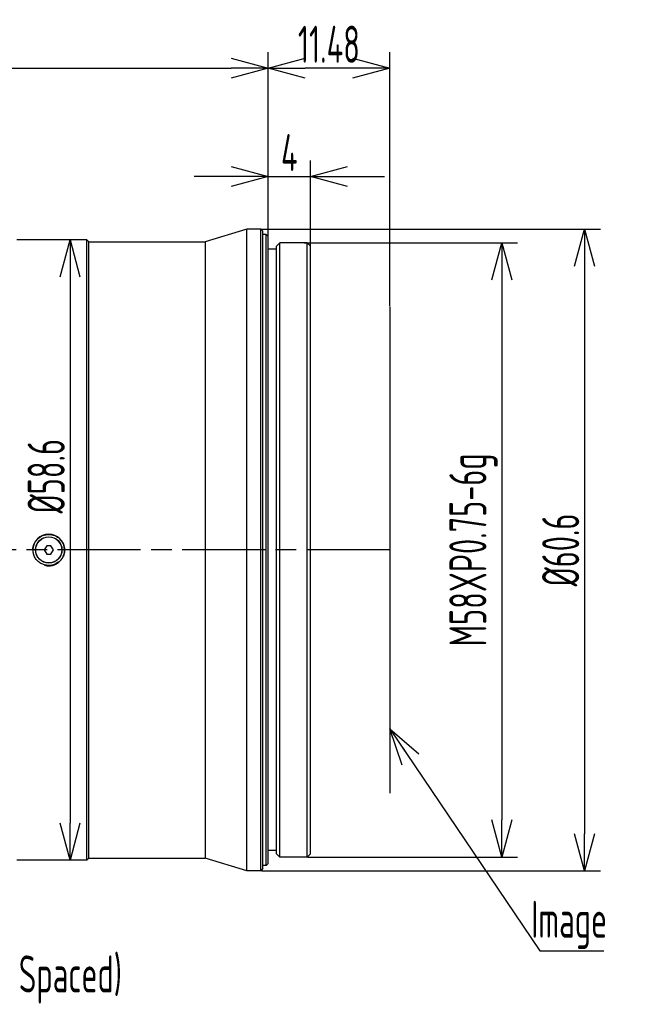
# Model space of a CAD drawing. Header units: millimetres. Extents: x 7 to 224, y -1107 to -1014.
# Tile 23 of 23: x 166 to 224, y -1107 to -1014. Entities that reach past the tile are written whole.
import ezdxf

# ---------------------------------------------------------------- set-up
doc = ezdxf.new("R2010")
doc.units = ezdxf.units.MM
doc.header["$LTSCALE"] = 16.335
doc.linetypes.add('ACAD_ISO08W100', pattern=[36, 24, -3, 6, -3])
doc.layers.get('0').update_dxf_attribs({"linetype": 'CONTINUOUS'})
doc.layers.add('标注', color=7, linetype='CONTINUOUS', lineweight=9)
doc.styles.add('HZ', font='gbenor.shx', dxfattribs={"width": 0.7, "height": 3.5, "bigfont": 'hztxt.shx'})
doc.dimstyles.get("Standard").update_dxf_attribs({"dimtxt": 3.5, "dimasz": 3.5, "dimexe": 1.5, "dimexo": 0.0625, "dimgap": 0.5, "dimtad": 1, "dimdsep": 46, "dimtxsty": 'HZ', "dimblk": 'OPEN30', "dimcen": 0.09, "dimadec": 0, "dimazin": 0, "dimtp": 0.01, "dimtm": 0.01, "dimtfac": 1, "dimtmove": 0, "dimatfit": 3, "dimldrblk": 'OPEN30', "dimfxl": 1, "dimtolj": 1, "dimarcsym": 0})

# ---------------------------------------------------------------- blocks, each defined once
blk = doc.blocks.new('_Open30')
at = {"color": 0, "linetype": 'ByBlock', "lineweight": -2}
for p, q in [((-1, 0.268), (0, 0)), ((0, 0), (-1, -0.268)), ((0, 0), (-1, 0))]:
    blk.add_line(p, q, dxfattribs=at)
blk = doc.blocks.new('*D18')
at = {"layer": '标注', "color": 0, "lineweight": -2}
for p, q in [((189.281, -1034.456), (189.281, -1017.107)), ((200.761, -1041.088), (200.761, -1017.107)), ((197.261, -1018.607), (192.781, -1018.607))]:
    blk.add_line(p, q, dxfattribs=at)
at = {"layer": '标注', "color": 0, "lineweight": -2, "xscale": 3.5, "yscale": 3.5, "zscale": 3.5, "rotation": 180}
blk.add_blockref('_Open30', (189.281, -1018.607), dxfattribs=at)
at = {"layer": '标注', "color": 0, "lineweight": -2, "xscale": 3.5, "yscale": 3.5, "zscale": 3.5}
blk.add_blockref('_Open30', (200.761, -1018.607), dxfattribs=at)
at = {"layer": '标注', "color": 0, "insert": (195.021, -1016.357), "char_height": 3.5, "attachment_point": 5, "style": 'HZ'}
blk.add_mtext('\\A1;11.48', dxfattribs=at)
blk = doc.blocks.new('*D19')
at = {"layer": '标注', "color": 0, "lineweight": -2}
for p, q in [((192.688, -1035.119), (212.841, -1035.119)), ((211.341, -1038.619), (211.341, -1089.619)), ((193.043, -1093.119), (212.841, -1093.119))]:
    blk.add_line(p, q, dxfattribs=at)
at = {"layer": '标注', "color": 0, "lineweight": -2, "xscale": 3.5, "yscale": 3.5, "zscale": 3.5}
for p, rotation in [((211.341, -1035.119), 90), ((211.341, -1093.119), 270)]:
    blk.add_blockref('_Open30', p, dxfattribs=dict(at, rotation=rotation))
at = {"layer": '标注', "color": 0, "insert": (208.673, -1064.119), "char_height": 3.5, "attachment_point": 5, "rotation": 90, "style": 'HZ'}
blk.add_mtext('\\A1;M58XP0.75-6g', dxfattribs=at)
blk = doc.blocks.new('*D34')
at = {"layer": '标注', "color": 0, "lineweight": -2}
for p, q in [((188.643, -1033.819), (220.658, -1033.819)), ((219.158, -1037.319), (219.158, -1090.919)), ((188.643, -1094.419), (220.658, -1094.419))]:
    blk.add_line(p, q, dxfattribs=at)
at = {"layer": '标注', "color": 0, "lineweight": -2, "xscale": 3.5, "yscale": 3.5, "zscale": 3.5}
for p, rotation in [((219.158, -1033.819), 90), ((219.158, -1094.419), 270)]:
    blk.add_blockref('_Open30', p, dxfattribs=dict(at, rotation=rotation))
at = {"layer": '标注', "color": 0, "insert": (216.908, -1064.119), "char_height": 3.5, "attachment_point": 5, "rotation": 90, "style": 'HZ'}
blk.add_mtext('\\A1;%%C60.6', dxfattribs=at)
blk = doc.blocks.new('*D33')
at = {"layer": '标注', "color": 0, "lineweight": -2}
for p, q in [((189.281, -1034.457), (189.281, -1027.338)), ((193.281, -1035.357), (193.281, -1027.338)), ((185.781, -1028.838), (182.281, -1028.838)), ((189.281, -1028.838), (193.281, -1028.838)), ((196.781, -1028.838), (200.281, -1028.838))]:
    blk.add_line(p, q, dxfattribs=at)
at = {"layer": '标注', "color": 0, "lineweight": -2, "xscale": 3.5, "yscale": 3.5, "zscale": 3.5}
blk.add_blockref('_Open30', (189.281, -1028.838), dxfattribs=at)
at = {"layer": '标注', "color": 0, "lineweight": -2, "xscale": 3.5, "yscale": 3.5, "zscale": 3.5, "rotation": 180}
blk.add_blockref('_Open30', (193.281, -1028.838), dxfattribs=at)
at = {"layer": '标注', "color": 0, "insert": (191.281, -1026.588), "char_height": 3.5, "attachment_point": 5, "style": 'HZ'}
blk.add_mtext('\\A1;4', dxfattribs=at)
blk = doc.blocks.new('*D32')
at = {"layer": '标注', "color": 0, "lineweight": -2}
for p, q in [((56.543, -1031.856), (56.543, -1017.107)), ((189.281, -1034.457), (189.281, -1017.107)), ((60.043, -1018.607), (185.781, -1018.607))]:
    blk.add_line(p, q, dxfattribs=at)
at = {"layer": '标注', "color": 0, "lineweight": -2, "xscale": 3.5, "yscale": 3.5, "zscale": 3.5, "rotation": 180}
blk.add_blockref('_Open30', (56.543, -1018.607), dxfattribs=at)
at = {"layer": '标注', "color": 0, "lineweight": -2, "xscale": 3.5, "yscale": 3.5, "zscale": 3.5}
blk.add_blockref('_Open30', (189.281, -1018.607), dxfattribs=at)
at = {"layer": '标注', "color": 0, "insert": (122.912, -1016.284), "char_height": 3.5, "attachment_point": 5, "style": 'HZ'}
blk.add_mtext('\\A1;132.52(MIN)—153.22(MAX)', dxfattribs=at)
blk = doc.blocks.new('*D36')
at = {"layer": '标注', "color": 0, "lineweight": -2}
for p, q in [((169.368, -1034.819), (167.93, -1034.819)), ((169.43, -1038.319), (169.43, -1089.919)), ((169.368, -1093.419), (167.93, -1093.419))]:
    blk.add_line(p, q, dxfattribs=at)
at = {"layer": '标注', "color": 0, "lineweight": -2, "xscale": 3.5, "yscale": 3.5, "zscale": 3.5}
for p, rotation in [((169.43, -1034.819), 90), ((169.43, -1093.419), 270)]:
    blk.add_blockref('_Open30', p, dxfattribs=dict(at, rotation=rotation))
at = {"layer": '标注', "color": 0, "insert": (167.18, -1057.155), "char_height": 3.5, "attachment_point": 5, "rotation": 90, "style": 'HZ'}
blk.add_mtext('\\A1;%%C58.6', dxfattribs=at)

msp = doc.modelspace()

# ---------------------------------------------------------------- linework, layer by layer
at = {"color": 3, "linetype": 'Continuous'}
for p, q in [((187.281, -1033.819), (183.321, -1035.019)), ((188.581, -1033.819), (187.281, -1033.819)), ((187.281, -1094.419), (187.281, -1033.819)), ((188.581, -1094.419), (188.581, -1033.819)), ((188.781, -1034.019), (188.581, -1033.819)), ((188.781, -1094.219), (188.781, -1034.019)), ((172.161, -1034.819), (165.561, -1034.819)), ((172.161, -1093.419), (172.161, -1034.819)), ((172.361, -1035.019), (172.161, -1034.819)), ((172.361, -1035.019), (183.321, -1035.019)), ((172.361, -1093.219), (172.361, -1035.019)), ((183.321, -1035.019), (183.321, -1093.219)), ((189.081, -1034.319), (188.781, -1034.319)), ((189.081, -1093.919), (189.081, -1034.319)), ((189.281, -1034.519), (189.081, -1034.319)), ((189.281, -1093.719), (189.281, -1034.519)), ((190.081, -1035.719), (189.281, -1035.719)), ((190.381, -1035.119), (190.081, -1035.419)), ((190.081, -1092.819), (190.081, -1035.419)), ((192.981, -1035.119), (190.381, -1035.119)), ((190.381, -1093.119), (190.381, -1035.119)), ((192.981, -1093.119), (192.981, -1035.119)), ((193.281, -1035.419), (192.981, -1035.119)), ((193.281, -1092.819), (193.281, -1035.419)), ((168.369, -1063.72), (168.118, -1064.119)), ((168.753, -1063.72), (168.369, -1063.72)), ((169.004, -1064.119), (168.753, -1063.72)), ((168.118, -1064.119), (168.369, -1064.518)), ((168.369, -1064.518), (168.753, -1064.518)), ((168.753, -1064.518), (169.004, -1064.119)), ((190.081, -1092.519), (189.281, -1092.519)), ((172.161, -1093.419), (165.561, -1093.419)), ((172.361, -1093.219), (172.161, -1093.419)), ((172.361, -1093.219), (183.321, -1093.219)), ((187.281, -1094.419), (183.321, -1093.219)), ((190.381, -1093.119), (190.081, -1092.819)), ((192.981, -1093.119), (190.381, -1093.119)), ((193.281, -1092.819), (192.981, -1093.119)), ((188.581, -1094.419), (187.281, -1094.419)), ((188.781, -1094.219), (188.581, -1094.419)), ((189.081, -1093.919), (188.781, -1093.919)), ((189.281, -1093.719), (189.081, -1093.919))]:
    msp.add_line(p, q, dxfattribs=at)
at = {"color": 4}
msp.add_line((200.761, -1041.15), (200.761, -1087.088), dxfattribs=at)
at = {"color": 1, "linetype": 'ACAD_ISO08W100', "ltscale": 0.02}
msp.add_line((200.761, -1064.119), (6.578, -1064.119), dxfattribs=at)
at = {"color": 3, "linetype": 'Continuous'}
for radius in [1.25, 1.23]:
    msp.add_circle((168.561, -1064.119), radius, dxfattribs=at)
for centre, radius, start, end in [((168.561, -1064.119), 1.5, 0, 180), ((168.496, -1064.118), 1.435, 180.03547, 194.02096), ((168.487, -1064.12), 1.426, 194.03835, 195.30677)]:
    msp.add_arc(centre, radius, start, end, dxfattribs=at)
for points, knots in [([(167.061, -1064.119), (167.061, -1063.926), (167.122, -1063.632), (167.311, -1063.293), (167.563, -1062.997), (167.979, -1062.729), (168.561, -1062.618), (169.143, -1062.729), (169.559, -1062.997), (169.811, -1063.293), (170, -1063.632), (170.061, -1063.926), (170.061, -1064.119)], [0, 0, 0, 0, 0.577995, 0.868383, 1.158817, 1.73699, 2.315396, 2.893803, 3.471983, 3.762423, 4.052815, 4.630803, 4.630803, 4.630803, 4.630803]), ([(167.061, -1064.119), (167.061, -1064.236), (167.076, -1064.364), (167.107, -1064.488), (167.11, -1064.497)], [0, 0, 0, 0, 0.3517247, 0.3819609, 0.3819609, 0.3819609, 0.3819609]), ([(168.174, -1065.533), (168.049, -1065.5), (167.806, -1065.403), (167.492, -1065.169), (167.248, -1064.862), (167.146, -1064.621), (167.112, -1064.496)], [0, 0, 0, 0, 0.387541, 0.775005, 1.162469, 1.549974, 1.549974, 1.549974, 1.549974]), ([(168.167, -1065.566), (168.235, -1065.584), (168.424, -1065.622), (168.74, -1065.623), (169.096, -1065.536), (169.42, -1065.366), (169.694, -1065.124), (169.904, -1064.82), (170.032, -1064.478), (170.061, -1064.236), (170.061, -1064.119)], [0, 0, 0, 0, 0.212763, 0.573899, 0.939363, 1.300096, 1.662514, 2.026982, 2.395546, 2.7485, 2.7485, 2.7485, 2.7485]), ([(170.061, -1064.119), (170.061, -1064.232), (170.034, -1064.459), (169.914, -1064.779), (169.724, -1065.064), (169.391, -1065.373), (168.858, -1065.606), (168.391, -1065.589), (168.174, -1065.533)], [0, 0, 0, 0, 0.339075, 0.678175, 1.017215, 1.356234, 2.030147, 2.704328, 2.704328, 2.704328, 2.704328])]:
    msp.add_open_spline(points, degree=3, knots=knots, dxfattribs=at)

# ---------------------------------------------------------------- texts
at = {"color": 7, "insert": (217.704, -1099.527), "char_height": 3.5, "attachment_point": 5, "style": 'HZ'}
msp.add_mtext('\\A1;Image', dxfattribs=at)
at = {"layer": '标注', "ltscale": 0.1, "insert": (125.759, -1102.414), "char_height": 3.5, "attachment_point": 1, "style": 'HZ'}
msp.add_mtext('Focus Handle (3 Holes Evenly Spaced)', dxfattribs=at)

# ---------------------------------------------------------------- dimensions: what is measured, and where the dimension line sits
at = {"layer": '标注'}
dim = msp.add_linear_dim(base=(189.281, -1018.607), p1=(56.543, -1031.919), p2=(189.281, -1034.519), text='132.52(MIN)—153.22(MAX)', dimstyle='STANDARD', dxfattribs=at)
dim.commit()
dim.dimension.update_dxf_attribs({"geometry": '*D32', "text_midpoint": (122.912, -1016.284)})
for base, p1, p2, picture, middle in [((189.281, -1018.607), (200.761, -1041.15), (189.281, -1034.519), '*D18', (195.021, -1016.357)), ((193.281, -1028.838), (189.281, -1034.519), (193.281, -1035.419), '*D33', (191.281, -1026.588))]:
    dim = msp.add_linear_dim(base=base, p1=p1, p2=p2, dimstyle='STANDARD', dxfattribs=at)
    dim.commit()
    dim.dimension.update_dxf_attribs({"geometry": picture, "text_midpoint": middle})
for base, p1, p2, text, picture, middle in [((219.158, -1094.419), (188.581, -1033.819), (188.581, -1094.419), '%%C<>', '*D34', (216.908, -1064.119)), ((211.341, -1093.119), (192.626, -1035.119), (192.981, -1093.119), 'M<>XP0.75-6g', '*D19', (208.673, -1064.119))]:
    dim = msp.add_linear_dim(base=base, p1=p1, p2=p2, angle=90, text=text, dimstyle='STANDARD', dxfattribs=at)
    dim.commit()
    dim.dimension.update_dxf_attribs({"geometry": picture, "text_midpoint": middle})
dim = msp.add_linear_dim(base=(170.573, -1093.419), p1=(170.573, -1034.819), p2=(170.573, -1093.419), angle=90, text='%%C<>', dimstyle='STANDARD', dxfattribs=at)
dim.commit()
dim.dimension.update_dxf_attribs({"geometry": '*D36', "text_midpoint": (170.573, -1057.155), "dimtype": 160, "insert": (1.142, 0)})

# ---------------------------------------------------------------- leaders
at = {"layer": '标注', "color": 7}
msp.add_leader([(200.761, -1081.015), (214.933, -1101.983), (220.993, -1101.983)], dimstyle='STANDARD', override={"dimgap": 0.5, "dimtad": 0}, dxfattribs=at)

doc.saveas('drawing.dxf')
